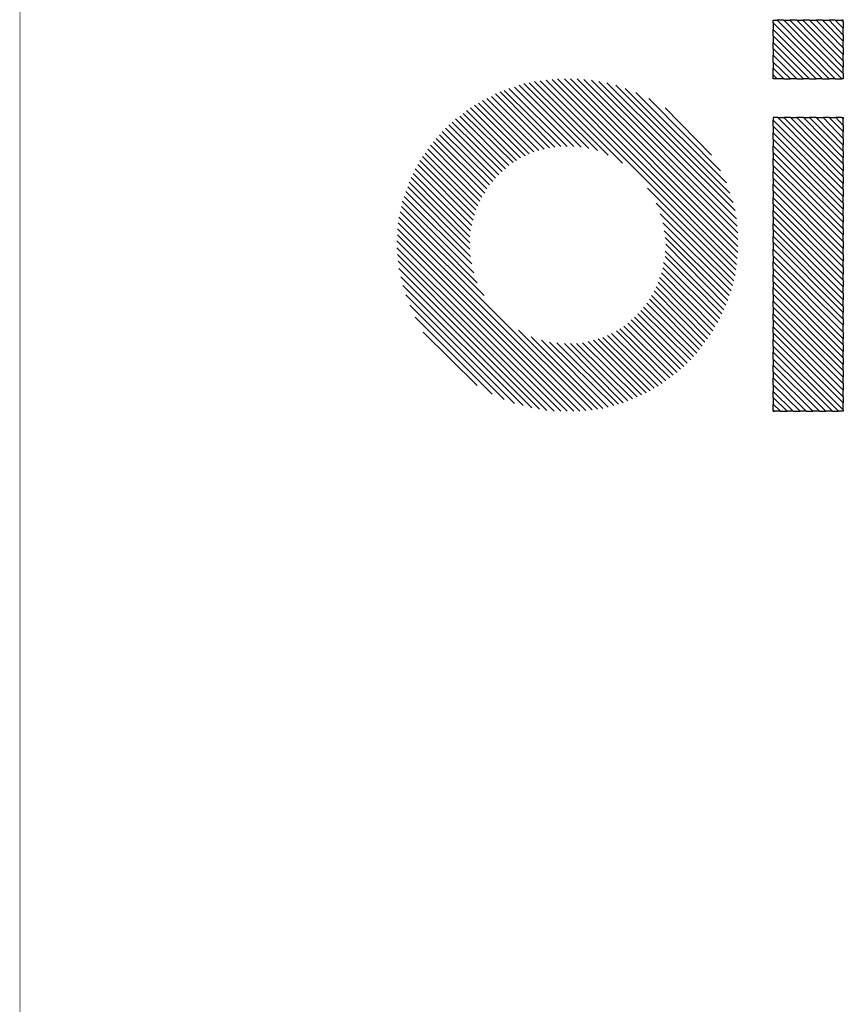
# Model space of a CAD drawing. Extents: x 0 to 26.8, y 0 to 19.7.
# Tile 3 of 12: x 5.8 to 8.9, y 8.5 to 12.2. Entities that reach past the tile are written whole.
import ezdxf

# ---------------------------------------------------------------- set-up
doc = ezdxf.new("R2010")
doc.units = 0
doc.layers.get('0').update_dxf_attribs({"linetype": 'CONTINUOUS'})
doc.layers.add('SEEEDSTUDIOXIAONRF52840V1_1_GBO', color=7, linetype='CONTINUOUS')
doc.layers.add('SEEEDSTUDIOXIAONRF52840V1_1_GBS', color=6, linetype='CONTINUOUS')

# ---------------------------------------------------------------- blocks, each defined once
blk = doc.blocks.new('ROUND_2')
blk.add_circle((0, 0), 0)

msp = doc.modelspace()

# ---------------------------------------------------------------- linework, layer by layer
at = {"layer": 'SEEEDSTUDIOXIAONRF52840V1_1_GBO', "const_width": 0.00254}
msp.add_lwpolyline([(5.842, 17.1577), (5.842, 3.1877)], dxfattribs=at)
at = {"layer": 'SEEEDSTUDIOXIAONRF52840V1_1_GBO'}
for points in [[(8.6741, 12.17168), (8.6741, 12.18184)], [(8.6741, 12.18184), (8.68934, 12.18184)], [(8.88492, 11.96086), (8.6741, 12.17168)], [(8.6741, 12.17168), (8.6741, 12.14628)], [(8.68934, 12.18184), (8.90778, 11.96086)], [(8.71474, 12.18184), (8.68934, 12.18184)], [(8.93318, 11.96086), (8.71474, 12.18184)], [(8.71474, 12.18184), (8.7376, 12.18184)], [(8.7376, 12.18184), (8.93826, 11.98118)], [(8.763, 12.18184), (8.7376, 12.18184)], [(8.93826, 12.00404), (8.763, 12.18184)], [(8.763, 12.18184), (8.78586, 12.18184)], [(8.78586, 12.18184), (8.93826, 12.02944)], [(8.81126, 12.18184), (8.78586, 12.18184)], [(8.93826, 12.0523), (8.81126, 12.18184)], [(8.81126, 12.18184), (8.83666, 12.18184)], [(8.83666, 12.18184), (8.93826, 12.0777)], [(8.85952, 12.18184), (8.83666, 12.18184)], [(8.93826, 12.1031), (8.85952, 12.18184)], [(8.85952, 12.18184), (8.88492, 12.18184)], [(8.88492, 12.18184), (8.93826, 12.12596)], [(8.90778, 12.18184), (8.88492, 12.18184)], [(8.93826, 12.15136), (8.90778, 12.18184)], [(8.90778, 12.18184), (8.93318, 12.18184)], [(8.93318, 12.18184), (8.93826, 12.17422)], [(8.93826, 12.18184), (8.93318, 12.18184)], [(8.93826, 12.17422), (8.93826, 12.18184)], [(8.93826, 12.17422), (8.93826, 12.15136)], [(8.6741, 12.12342), (8.6741, 12.14628)], [(8.6741, 12.14628), (8.85952, 11.96086)], [(8.83666, 11.96086), (8.6741, 12.12342)], [(8.6741, 12.12342), (8.6741, 12.09802)], [(8.93826, 12.12596), (8.93826, 12.15136)], [(8.93826, 12.12596), (8.93826, 12.1031)], [(8.6741, 12.07516), (8.6741, 12.09802)], [(8.6741, 12.09802), (8.81126, 11.96086)], [(8.93826, 12.0777), (8.93826, 12.1031)], [(8.93826, 12.0777), (8.93826, 12.0523)], [(8.7884, 11.96086), (8.6741, 12.07516)], [(8.6741, 12.07516), (8.6741, 12.04976)], [(8.6741, 12.02436), (8.6741, 12.04976)], [(8.6741, 12.04976), (8.763, 11.96086)], [(8.93826, 12.02944), (8.93826, 12.0523)], [(8.74014, 11.96086), (8.6741, 12.02436)], [(8.6741, 12.02436), (8.6741, 12.0015)], [(8.93826, 12.02944), (8.93826, 12.00404)], [(8.93826, 11.98118), (8.93826, 12.00404)], [(8.6741, 11.9761), (8.6741, 12.0015)], [(8.6741, 12.0015), (8.71474, 11.96086)], [(8.6741, 11.96086), (8.6741, 11.9761)], [(8.6741, 11.9761), (8.68934, 11.96086)], [(8.93826, 11.98118), (8.93826, 11.96086)], [(7.70128, 11.93038), (7.9248, 11.70686)], [(7.95274, 11.70432), (7.71906, 11.938)], [(7.73684, 11.94308), (7.98068, 11.69924)], [(8.0137, 11.69162), (7.75716, 11.94562)], [(7.77748, 11.9507), (8.05434, 11.67384)], [(8.10768, 11.64336), (7.7978, 11.95324)], [(8.5344, 11.24204), (7.82066, 11.95578)], [(7.84352, 11.95832), (8.53694, 11.26236)], [(8.53948, 11.28522), (7.86384, 11.96086)], [(7.88924, 11.96086), (8.54202, 11.30808)], [(8.54202, 11.33094), (7.9121, 11.96086)], [(7.9375, 11.96086), (8.54202, 11.35634)], [(8.54202, 11.38174), (7.9629, 11.95832)], [(7.99084, 11.95578), (8.53948, 11.40714)], [(8.53694, 11.43508), (8.01878, 11.9507)], [(8.04926, 11.94562), (8.53186, 11.46556)], [(8.52424, 11.49604), (8.08228, 11.938)], [(8.68934, 11.96086), (8.6741, 11.96086)], [(8.71474, 11.96086), (8.68934, 11.96086)], [(8.71474, 11.96086), (8.74014, 11.96086)], [(8.763, 11.96086), (8.74014, 11.96086)], [(8.763, 11.96086), (8.7884, 11.96086)], [(8.81126, 11.96086), (8.7884, 11.96086)], [(8.81126, 11.96086), (8.83666, 11.96086)], [(8.85952, 11.96086), (8.83666, 11.96086)], [(8.85952, 11.96086), (8.88492, 11.96086)], [(8.90778, 11.96086), (8.88492, 11.96086)], [(8.90778, 11.96086), (8.93318, 11.96086)], [(8.93826, 11.96086), (8.93318, 11.96086)], [(7.81304, 11.6967), (7.61492, 11.89482)], [(7.63016, 11.90498), (7.83336, 11.70178)], [(7.85368, 11.70432), (7.64794, 11.9126)], [(7.66318, 11.91768), (7.87654, 11.70686)], [(7.8994, 11.70686), (7.68096, 11.9253)], [(8.11784, 11.9253), (8.51154, 11.5316)], [(8.49884, 11.5697), (8.15848, 11.91006)], [(7.74192, 11.6713), (7.55142, 11.8618)], [(7.56666, 11.86942), (7.75716, 11.67892)], [(7.77494, 11.68654), (7.5819, 11.87958)], [(7.59714, 11.8872), (7.79272, 11.69162)], [(8.20674, 11.8872), (8.47598, 11.61542)], [(7.68096, 11.63574), (7.49554, 11.82116)], [(7.50824, 11.83132), (7.6962, 11.6459)], [(7.7089, 11.65352), (7.52094, 11.84148)], [(7.53618, 11.85164), (7.72414, 11.66368)], [(8.44296, 11.67384), (8.2677, 11.85164)], [(7.4549, 11.78814), (7.64286, 11.60018)], [(7.65556, 11.61288), (7.4676, 11.7983)], [(7.4803, 11.811), (7.66826, 11.62304)], [(8.69188, 11.81608), (8.6741, 11.81608)], [(8.6741, 11.81608), (8.6741, 11.80592)], [(8.6741, 11.78306), (8.6741, 11.80592)], [(8.6741, 11.80592), (8.93826, 11.5443)], [(8.93826, 11.5189), (8.6741, 11.78306)], [(8.6741, 11.78306), (8.6741, 11.75766)], [(8.93826, 11.56716), (8.69188, 11.81608)], [(8.69188, 11.81608), (8.71474, 11.81608)], [(8.71474, 11.81608), (8.93826, 11.59256)], [(8.74014, 11.81608), (8.71474, 11.81608)], [(8.93826, 11.61542), (8.74014, 11.81608)], [(8.74014, 11.81608), (8.763, 11.81608)], [(8.763, 11.81608), (8.93826, 11.64082)], [(8.7884, 11.81608), (8.763, 11.81608)], [(8.93826, 11.66368), (8.7884, 11.81608)], [(8.7884, 11.81608), (8.81126, 11.81608)], [(8.81126, 11.81608), (8.93826, 11.68908)], [(8.83666, 11.81608), (8.81126, 11.81608)], [(8.93826, 11.71194), (8.83666, 11.81608)], [(8.83666, 11.81608), (8.86206, 11.81608)], [(8.86206, 11.81608), (8.93826, 11.73734)], [(8.88492, 11.81608), (8.86206, 11.81608)], [(8.93826, 11.76274), (8.88492, 11.81608)], [(8.88492, 11.81608), (8.91032, 11.81608)], [(8.91032, 11.81608), (8.93826, 11.7856)], [(8.93318, 11.81608), (8.91032, 11.81608)], [(8.93826, 11.811), (8.93318, 11.81608)], [(8.93318, 11.81608), (8.93826, 11.81608)], [(8.93826, 11.81608), (8.93826, 11.811)], [(8.93826, 11.7856), (8.93826, 11.811)], [(8.93826, 11.7856), (8.93826, 11.76274)], [(7.6073, 11.56208), (7.41934, 11.75004)], [(7.4295, 11.76274), (7.62, 11.57478)], [(7.63016, 11.58748), (7.4422, 11.77544)], [(8.6741, 11.7348), (8.6741, 11.75766)], [(8.6741, 11.75766), (8.93826, 11.4935)], [(8.93826, 11.73734), (8.93826, 11.76274)], [(7.38632, 11.71194), (7.57936, 11.51636)], [(7.58952, 11.5316), (7.39648, 11.72464)], [(7.40664, 11.73734), (7.59714, 11.54684)], [(8.93826, 11.47064), (8.6741, 11.7348)], [(8.6741, 11.7348), (8.6741, 11.7094)], [(8.6741, 11.684), (8.6741, 11.7094)], [(8.6741, 11.7094), (8.93826, 11.44524)], [(8.93826, 11.73734), (8.93826, 11.71194)], [(8.93826, 11.68908), (8.93826, 11.71194)], [(7.366, 11.68146), (7.56412, 11.48334)], [(7.57174, 11.50112), (7.37616, 11.6967)], [(8.93826, 11.42238), (8.6741, 11.684)], [(8.6741, 11.684), (8.6741, 11.66114)], [(8.93826, 11.68908), (8.93826, 11.66368)], [(7.54634, 11.43), (7.33806, 11.63828)], [(7.34568, 11.65352), (7.55142, 11.44778)], [(7.5565, 11.4681), (7.35584, 11.66876)], [(8.6741, 11.63574), (8.6741, 11.66114)], [(8.6741, 11.66114), (8.93826, 11.39698)], [(8.93826, 11.37412), (8.6741, 11.63574)], [(8.6741, 11.63574), (8.6741, 11.61288)], [(8.93826, 11.64082), (8.93826, 11.66368)], [(8.93826, 11.64082), (8.93826, 11.61542)], [(7.53618, 11.38936), (7.32028, 11.60526)], [(7.3279, 11.62304), (7.54126, 11.40968)], [(8.6741, 11.58748), (8.6741, 11.61288)], [(8.6741, 11.61288), (8.93826, 11.34872)], [(8.93826, 11.59256), (8.93826, 11.61542)], [(7.53364, 11.34364), (7.30504, 11.57224)], [(7.31266, 11.59002), (7.53364, 11.3665)], [(8.93826, 11.32332), (8.6741, 11.58748)], [(8.6741, 11.58748), (8.6741, 11.56462)], [(8.6741, 11.53922), (8.6741, 11.56462)], [(8.6741, 11.56462), (8.93826, 11.30046)], [(8.93826, 11.59256), (8.93826, 11.56716)], [(8.93826, 11.5443), (8.93826, 11.56716)], [(7.53618, 11.29284), (7.29234, 11.53668)], [(7.29996, 11.55446), (7.53364, 11.32078)], [(8.53186, 11.22172), (8.20166, 11.54938)], [(8.93826, 11.27506), (8.6741, 11.53922)], [(8.6741, 11.53922), (8.6741, 11.51382)], [(8.93826, 11.5443), (8.93826, 11.5189)], [(7.54888, 11.23188), (7.27964, 11.50112)], [(7.28726, 11.5189), (7.54126, 11.2649)], [(8.23468, 11.4935), (8.52678, 11.2014)], [(8.6741, 11.49096), (8.6741, 11.51382)], [(8.6741, 11.51382), (8.93826, 11.2522)], [(8.93826, 11.2268), (8.6741, 11.49096)], [(8.6741, 11.49096), (8.6741, 11.46556)], [(8.93826, 11.4935), (8.93826, 11.5189)], [(8.93826, 11.4935), (8.93826, 11.47064)], [(7.58698, 11.14552), (7.27202, 11.46048)], [(7.2771, 11.4808), (7.56158, 11.19378)], [(8.5217, 11.18362), (8.24992, 11.45286)], [(8.6741, 11.4427), (8.6741, 11.46556)], [(8.6741, 11.46556), (8.93826, 11.20394)], [(8.93826, 11.44524), (8.93826, 11.47064)], [(7.97052, 10.71372), (7.2644, 11.41984)], [(7.26694, 11.44016), (7.99338, 10.71626)], [(8.26008, 11.41984), (8.51662, 11.1633)], [(8.93826, 11.17854), (8.6741, 11.4427)], [(8.6741, 11.4427), (8.6741, 11.4173)], [(8.6741, 11.39444), (8.6741, 11.4173)], [(8.6741, 11.4173), (8.93826, 11.15314)], [(8.93826, 11.44524), (8.93826, 11.42238)], [(8.93826, 11.39698), (8.93826, 11.42238)], [(7.26186, 11.39698), (7.94766, 10.71118)], [(7.9248, 10.71118), (7.26186, 11.37412)], [(8.509, 11.14552), (8.26516, 11.38936)], [(8.93826, 11.13028), (8.6741, 11.39444)], [(8.6741, 11.39444), (8.6741, 11.36904)], [(8.93826, 11.39698), (8.93826, 11.37412)], [(8.93826, 11.34872), (8.93826, 11.37412)], [(7.25932, 11.35126), (7.8994, 10.71118)], [(8.2677, 11.36396), (8.50392, 11.12774)], [(8.4963, 11.10996), (8.27024, 11.33856)], [(8.6741, 11.34618), (8.6741, 11.36904)], [(8.6741, 11.36904), (8.93826, 11.10488)], [(8.93826, 11.08202), (8.6741, 11.34618)], [(8.6741, 11.34618), (8.6741, 11.32078)], [(8.93826, 11.34872), (8.93826, 11.32332)], [(7.87654, 10.71118), (7.25932, 11.32586)], [(7.26186, 11.30046), (7.85114, 10.71118)], [(8.2677, 11.31316), (8.48868, 11.09218)], [(8.6741, 11.29538), (8.6741, 11.32078)], [(8.6741, 11.32078), (8.93826, 11.05662)], [(8.93826, 11.30046), (8.93826, 11.32332)], [(8.93826, 11.30046), (8.93826, 11.27506)], [(7.8232, 10.71372), (7.2644, 11.27506)], [(8.26262, 11.26998), (8.47344, 11.05916)], [(8.48106, 11.07694), (8.2677, 11.29284)], [(8.93826, 11.03376), (8.6741, 11.29538)], [(8.6741, 11.29538), (8.6741, 11.27252)], [(8.6741, 11.24712), (8.6741, 11.27252)], [(8.6741, 11.27252), (8.93826, 11.00836)], [(8.93826, 11.2522), (8.93826, 11.27506)], [(7.26694, 11.24712), (7.79526, 10.7188)], [(8.255, 11.23188), (8.45566, 11.02868)], [(8.46582, 11.04392), (8.26008, 11.24966)], [(8.93826, 10.98296), (8.6741, 11.24712)], [(8.6741, 11.24712), (8.6741, 11.22426)], [(8.93826, 11.2522), (8.93826, 11.2268)], [(8.93826, 11.20394), (8.93826, 11.2268)], [(7.76732, 10.72388), (7.27456, 11.21664)], [(8.2423, 11.19632), (8.43788, 10.9982)], [(8.44804, 11.01344), (8.24738, 11.2141)], [(8.6741, 11.19886), (8.6741, 11.22426)], [(8.6741, 11.22426), (8.93826, 10.9601)], [(8.93826, 10.9347), (8.6741, 11.19886)], [(8.6741, 11.19886), (8.6741, 11.176)], [(8.93826, 11.20394), (8.93826, 11.17854)], [(7.28218, 11.18362), (7.7343, 10.7315)], [(8.22706, 11.1633), (8.41756, 10.97026)], [(8.42772, 10.98296), (8.23468, 11.17854)], [(8.6741, 11.1506), (8.6741, 11.176)], [(8.6741, 11.176), (8.93826, 10.91184)], [(8.93826, 11.15314), (8.93826, 11.17854)], [(8.93826, 11.15314), (8.93826, 11.13028)], [(7.70128, 10.73912), (7.29234, 11.14806)], [(8.38708, 10.92962), (8.19912, 11.11758)], [(8.20928, 11.13282), (8.39724, 10.94232)], [(8.4074, 10.95502), (8.2169, 11.14552)], [(8.93826, 10.88644), (8.6741, 11.1506)], [(8.6741, 11.1506), (8.6741, 11.1252)], [(8.6741, 11.10234), (8.6741, 11.1252)], [(8.6741, 11.1252), (8.93826, 10.86358)], [(8.93826, 11.10488), (8.93826, 11.13028)], [(7.30758, 11.10996), (7.66318, 10.75436)], [(8.36422, 10.90422), (8.17626, 11.08964)], [(8.18642, 11.10234), (8.37438, 10.91692)], [(8.93826, 10.83818), (8.6741, 11.10234)], [(8.6741, 11.10234), (8.6741, 11.07694)], [(8.93826, 11.10488), (8.93826, 11.08202)], [(8.93826, 11.05662), (8.93826, 11.08202)], [(7.61746, 10.77468), (7.3279, 11.06424)], [(8.31342, 10.85596), (8.128, 11.04138)], [(8.1407, 11.05408), (8.32612, 10.86866)], [(8.33882, 10.87882), (8.1534, 11.06424)], [(8.1661, 11.07694), (8.35152, 10.89152)], [(8.6741, 11.05408), (8.6741, 11.07694)], [(8.6741, 11.07694), (8.93826, 10.81532)], [(8.93826, 10.78992), (8.6741, 11.05408)], [(8.6741, 11.05408), (8.6741, 11.02868)], [(8.93826, 11.05662), (8.93826, 11.03376)], [(7.35838, 11.00836), (7.56158, 10.8077)], [(8.0137, 10.7188), (7.71652, 11.01598)], [(8.25754, 10.81532), (8.06704, 11.00328)], [(8.08482, 11.01344), (8.27024, 10.82548)], [(8.28548, 10.83564), (8.09752, 11.02106)], [(8.11276, 11.03122), (8.29818, 10.8458)], [(8.6741, 11.00582), (8.6741, 11.02868)], [(8.6741, 11.02868), (8.93826, 10.76452)], [(8.93826, 10.74166), (8.6741, 11.00582)], [(8.6741, 11.00582), (8.6741, 10.98042)], [(8.93826, 11.00836), (8.93826, 11.03376)], [(8.93826, 11.00836), (8.93826, 10.98296)], [(7.76478, 10.99058), (8.03402, 10.72134)], [(8.05434, 10.72642), (7.80288, 10.97788)], [(7.83336, 10.97026), (8.07466, 10.7315)], [(8.09244, 10.73658), (7.8613, 10.96772)], [(8.16356, 10.76452), (7.95782, 10.96772)], [(7.97814, 10.9728), (8.1788, 10.77214)], [(8.19658, 10.77976), (7.99846, 10.97788)], [(8.01624, 10.98296), (8.21182, 10.78738)], [(8.22706, 10.79754), (8.03402, 10.98804)], [(8.0518, 10.99566), (8.2423, 10.80516)], [(8.6741, 10.95502), (8.6741, 10.98042)], [(8.6741, 10.98042), (8.93826, 10.71626)], [(8.93826, 10.9601), (8.93826, 10.98296)], [(7.88924, 10.96518), (8.11022, 10.74166)], [(8.128, 10.74928), (7.9121, 10.96518)], [(7.93496, 10.96518), (8.14578, 10.7569)], [(8.92048, 10.71118), (8.6741, 10.95502)], [(8.6741, 10.95502), (8.6741, 10.93216)], [(8.6741, 10.93216), (8.89762, 10.71118)], [(8.6741, 10.90676), (8.6741, 10.93216)], [(8.93826, 10.9601), (8.93826, 10.9347)], [(8.93826, 10.91184), (8.93826, 10.9347)], [(8.87222, 10.71118), (8.6741, 10.90676)], [(8.6741, 10.90676), (8.6741, 10.8839)], [(8.93826, 10.91184), (8.93826, 10.88644)], [(8.6741, 10.8839), (8.84936, 10.71118)], [(8.6741, 10.8585), (8.6741, 10.8839)], [(8.82396, 10.71118), (8.6741, 10.8585)], [(8.6741, 10.8585), (8.6741, 10.83564)], [(8.93826, 10.86358), (8.93826, 10.88644)], [(8.93826, 10.86358), (8.93826, 10.83818)], [(8.6741, 10.83564), (8.79856, 10.71118)], [(8.6741, 10.81024), (8.6741, 10.83564)], [(8.93826, 10.81532), (8.93826, 10.83818)], [(8.7757, 10.71118), (8.6741, 10.81024)], [(8.6741, 10.81024), (8.6741, 10.78484)], [(8.6741, 10.78484), (8.7503, 10.71118)], [(8.6741, 10.76198), (8.6741, 10.78484)], [(8.93826, 10.81532), (8.93826, 10.78992)], [(8.93826, 10.76452), (8.93826, 10.78992)], [(8.72744, 10.71118), (8.6741, 10.76198)], [(8.6741, 10.76198), (8.6741, 10.73658)], [(8.93826, 10.76452), (8.93826, 10.74166)], [(8.6741, 10.73658), (8.70204, 10.71118)], [(8.6741, 10.71372), (8.6741, 10.73658)], [(8.67918, 10.71118), (8.6741, 10.71372)], [(8.6741, 10.71372), (8.6741, 10.71118)], [(8.6741, 10.71118), (8.67918, 10.71118)], [(8.70204, 10.71118), (8.67918, 10.71118)], [(8.70204, 10.71118), (8.72744, 10.71118)], [(8.7503, 10.71118), (8.72744, 10.71118)], [(8.7503, 10.71118), (8.7757, 10.71118)], [(8.79856, 10.71118), (8.7757, 10.71118)], [(8.79856, 10.71118), (8.82396, 10.71118)], [(8.84936, 10.71118), (8.82396, 10.71118)], [(8.84936, 10.71118), (8.87222, 10.71118)], [(8.89762, 10.71118), (8.87222, 10.71118)], [(8.89762, 10.71118), (8.92048, 10.71118)], [(8.93826, 10.71118), (8.92048, 10.71118)], [(8.93826, 10.71626), (8.93826, 10.74166)], [(8.93826, 10.71626), (8.93826, 10.71118)]]:
    msp.add_lwpolyline(points, dxfattribs=at)
at = {"layer": 'SEEEDSTUDIOXIAONRF52840V1_1_GBS', "const_width": 0.00254}
msp.add_lwpolyline([(5.842, 17.1577), (5.842, 3.1877)], dxfattribs=at)

# ---------------------------------------------------------------- block references
at = {"layer": 'SEEEDSTUDIOXIAONRF52840V1_1_GBO'}
for p in [(8.6741, 12.18184), (8.68934, 12.18184), (8.71474, 12.18184), (8.7376, 12.18184), (8.763, 12.18184), (8.78586, 12.18184), (8.81126, 12.18184), (8.83666, 12.18184), (8.85952, 12.18184), (8.88492, 12.18184), (8.90778, 12.18184), (8.93318, 12.18184), (8.93826, 12.18184), (8.93318, 12.18184), (8.90778, 12.18184), (8.88492, 12.18184), (8.85952, 12.18184), (8.83666, 12.18184), (8.81126, 12.18184), (8.78586, 12.18184), (8.763, 12.18184), (8.7376, 12.18184), (8.71474, 12.18184), (8.68934, 12.18184), (8.93826, 12.17422), (8.93826, 12.17422), (8.6741, 12.17168), (8.6741, 12.17168), (8.93826, 12.15136), (8.93826, 12.15136), (8.6741, 12.14628), (8.6741, 12.14628), (8.93826, 12.12596), (8.93826, 12.12596), (8.6741, 12.12342), (8.6741, 12.12342), (8.93826, 12.1031), (8.93826, 12.1031), (8.6741, 12.09802), (8.6741, 12.09802), (8.93826, 12.0777), (8.93826, 12.0777), (8.6741, 12.07516), (8.6741, 12.07516), (8.93826, 12.0523), (8.93826, 12.0523), (8.6741, 12.04976), (8.6741, 12.04976), (8.93826, 12.02944), (8.93826, 12.02944), (8.6741, 12.02436), (8.6741, 12.02436), (8.93826, 12.00404), (8.93826, 12.00404), (8.6741, 12.0015), (8.6741, 12.0015), (8.93826, 11.98118), (8.93826, 11.98118), (8.6741, 11.9761), (8.6741, 11.9761), (7.86384, 11.96086), (7.88924, 11.96086), (7.9121, 11.96086), (7.9375, 11.96086), (8.6741, 11.96086), (8.68934, 11.96086), (8.6741, 11.96086), (8.71474, 11.96086), (8.68934, 11.96086), (8.71474, 11.96086), (8.74014, 11.96086), (8.763, 11.96086), (8.74014, 11.96086), (8.763, 11.96086), (8.7884, 11.96086), (8.81126, 11.96086), (8.7884, 11.96086), (8.81126, 11.96086), (8.83666, 11.96086), (8.85952, 11.96086), (8.83666, 11.96086), (8.85952, 11.96086), (8.88492, 11.96086), (8.90778, 11.96086), (8.88492, 11.96086), (8.90778, 11.96086), (8.93318, 11.96086), (8.93826, 11.96086), (8.93318, 11.96086), (7.84352, 11.95832), (7.9629, 11.95832), (7.82066, 11.95578), (7.99084, 11.95578), (7.7978, 11.95324), (7.77748, 11.9507), (8.01878, 11.9507), (7.75716, 11.94562), (8.04926, 11.94562), (7.73684, 11.94308), (7.71906, 11.938), (8.08228, 11.938), (7.70128, 11.93038), (7.68096, 11.9253), (8.11784, 11.9253), (7.66318, 11.91768), (7.64794, 11.9126), (8.15848, 11.91006), (7.63016, 11.90498), (7.61492, 11.89482), (7.59714, 11.8872), (8.20674, 11.8872), (7.5819, 11.87958), (7.56666, 11.86942), (7.55142, 11.8618), (7.53618, 11.85164), (8.2677, 11.85164), (7.52094, 11.84148), (7.50824, 11.83132), (7.49554, 11.82116), (8.69188, 11.81608), (8.71474, 11.81608), (8.74014, 11.81608), (8.763, 11.81608), (8.7884, 11.81608), (8.81126, 11.81608), (8.83666, 11.81608), (8.86206, 11.81608), (8.88492, 11.81608), (8.91032, 11.81608), (8.93318, 11.81608), (8.93826, 11.81608), (8.93318, 11.81608), (8.91032, 11.81608), (8.88492, 11.81608), (8.86206, 11.81608), (8.83666, 11.81608), (8.81126, 11.81608), (8.7884, 11.81608), (8.763, 11.81608), (8.74014, 11.81608), (8.71474, 11.81608), (8.69188, 11.81608), (8.6741, 11.81608), (8.93826, 11.811), (8.93826, 11.811), (7.4803, 11.811), (8.6741, 11.80592), (8.6741, 11.80592), (7.4676, 11.7983), (7.4549, 11.78814), (8.93826, 11.7856), (8.93826, 11.7856), (8.6741, 11.78306), (8.6741, 11.78306), (7.4422, 11.77544), (8.93826, 11.76274), (8.93826, 11.76274), (7.4295, 11.76274), (8.6741, 11.75766), (8.6741, 11.75766), (7.41934, 11.75004), (8.93826, 11.73734), (8.93826, 11.73734), (7.40664, 11.73734), (8.6741, 11.7348), (8.6741, 11.7348), (7.39648, 11.72464), (8.93826, 11.71194), (8.93826, 11.71194), (7.38632, 11.71194), (8.6741, 11.7094), (8.6741, 11.7094), (7.9248, 11.70686), (7.8994, 11.70686), (7.87654, 11.70686), (7.95274, 11.70432), (7.85368, 11.70432), (7.83336, 11.70178), (7.98068, 11.69924), (7.81304, 11.6967), (7.37616, 11.6967), (8.0137, 11.69162), (7.79272, 11.69162), (8.93826, 11.68908), (8.93826, 11.68908), (7.77494, 11.68654), (8.6741, 11.684), (8.6741, 11.684), (7.366, 11.68146), (7.75716, 11.67892), (8.05434, 11.67384), (8.44296, 11.67384), (7.74192, 11.6713), (7.35584, 11.66876), (8.93826, 11.66368), (8.93826, 11.66368), (7.72414, 11.66368), (8.6741, 11.66114), (8.6741, 11.66114), (7.7089, 11.65352), (7.34568, 11.65352), (7.6962, 11.6459), (8.10768, 11.64336), (8.93826, 11.64082), (8.93826, 11.64082), (7.33806, 11.63828), (8.6741, 11.63574), (8.6741, 11.63574), (7.68096, 11.63574), (7.66826, 11.62304), (7.3279, 11.62304), (8.93826, 11.61542), (8.93826, 11.61542), (8.47598, 11.61542), (8.6741, 11.61288), (8.6741, 11.61288), (7.65556, 11.61288), (7.32028, 11.60526), (7.64286, 11.60018), (8.93826, 11.59256), (8.93826, 11.59256), (7.31266, 11.59002), (8.6741, 11.58748), (8.6741, 11.58748), (7.63016, 11.58748), (7.62, 11.57478), (7.30504, 11.57224), (8.49884, 11.5697), (8.93826, 11.56716), (8.93826, 11.56716), (8.6741, 11.56462), (8.6741, 11.56462), (7.6073, 11.56208), (7.29996, 11.55446), (8.20166, 11.54938), (7.59714, 11.54684), (8.93826, 11.5443), (8.93826, 11.5443), (8.6741, 11.53922), (8.6741, 11.53922), (7.29234, 11.53668), (7.58952, 11.5316), (8.51154, 11.5316), (8.93826, 11.5189), (8.93826, 11.5189), (7.28726, 11.5189), (7.57936, 11.51636), (8.6741, 11.51382), (8.6741, 11.51382), (7.57174, 11.50112), (7.27964, 11.50112), (8.52424, 11.49604), (8.93826, 11.4935), (8.93826, 11.4935), (8.23468, 11.4935), (8.6741, 11.49096), (8.6741, 11.49096), (7.56412, 11.48334), (7.2771, 11.4808), (8.93826, 11.47064), (8.93826, 11.47064), (7.5565, 11.4681), (8.6741, 11.46556), (8.6741, 11.46556), (8.53186, 11.46556), (7.27202, 11.46048), (8.24992, 11.45286), (7.55142, 11.44778), (8.93826, 11.44524), (8.93826, 11.44524), (8.6741, 11.4427), (8.6741, 11.4427), (7.26694, 11.44016), (8.53694, 11.43508), (7.54634, 11.43), (8.93826, 11.42238), (8.93826, 11.42238), (8.26008, 11.41984), (7.2644, 11.41984), (8.6741, 11.4173), (8.6741, 11.4173), (7.54126, 11.40968), (8.53948, 11.40714), (8.93826, 11.39698), (8.93826, 11.39698), (7.26186, 11.39698), (8.6741, 11.39444), (8.6741, 11.39444), (8.26516, 11.38936), (7.53618, 11.38936), (8.54202, 11.38174), (8.93826, 11.37412), (8.93826, 11.37412), (7.26186, 11.37412), (8.6741, 11.36904), (8.6741, 11.36904), (7.53364, 11.3665), (8.2677, 11.36396), (8.54202, 11.35634), (7.25932, 11.35126), (8.93826, 11.34872), (8.93826, 11.34872), (8.6741, 11.34618), (8.6741, 11.34618), (7.53364, 11.34364), (8.27024, 11.33856), (8.54202, 11.33094), (7.25932, 11.32586), (8.93826, 11.32332), (8.93826, 11.32332), (8.6741, 11.32078), (8.6741, 11.32078), (7.53364, 11.32078), (8.2677, 11.31316), (8.54202, 11.30808), (8.93826, 11.30046), (8.93826, 11.30046), (7.26186, 11.30046), (8.6741, 11.29538), (8.6741, 11.29538), (8.2677, 11.29284), (7.53618, 11.29284), (8.53948, 11.28522), (8.93826, 11.27506), (8.93826, 11.27506), (7.2644, 11.27506), (8.6741, 11.27252), (8.6741, 11.27252), (8.26262, 11.26998), (7.54126, 11.2649), (8.53694, 11.26236), (8.93826, 11.2522), (8.93826, 11.2522), (8.26008, 11.24966), (8.6741, 11.24712), (8.6741, 11.24712), (7.26694, 11.24712), (8.5344, 11.24204), (8.255, 11.23188), (7.54888, 11.23188), (8.93826, 11.2268), (8.93826, 11.2268), (8.6741, 11.22426), (8.6741, 11.22426), (8.53186, 11.22172), (7.27456, 11.21664), (8.24738, 11.2141), (8.93826, 11.20394), (8.93826, 11.20394), (8.52678, 11.2014), (8.6741, 11.19886), (8.6741, 11.19886), (8.2423, 11.19632), (7.56158, 11.19378), (8.5217, 11.18362), (7.28218, 11.18362), (8.93826, 11.17854), (8.93826, 11.17854), (8.23468, 11.17854), (8.6741, 11.176), (8.6741, 11.176), (8.51662, 11.1633), (8.22706, 11.1633), (8.93826, 11.15314), (8.93826, 11.15314), (8.6741, 11.1506), (8.6741, 11.1506), (7.29234, 11.14806), (8.509, 11.14552), (7.58698, 11.14552), (8.2169, 11.14552), (8.20928, 11.13282), (8.93826, 11.13028), (8.93826, 11.13028), (8.50392, 11.12774), (8.6741, 11.1252), (8.6741, 11.1252), (8.19912, 11.11758), (8.4963, 11.10996), (7.30758, 11.10996), (8.93826, 11.10488), (8.93826, 11.10488), (8.6741, 11.10234), (8.6741, 11.10234), (8.18642, 11.10234), (8.48868, 11.09218), (8.17626, 11.08964), (8.93826, 11.08202), (8.93826, 11.08202), (8.6741, 11.07694), (8.6741, 11.07694), (8.48106, 11.07694), (8.1661, 11.07694), (8.1534, 11.06424), (7.3279, 11.06424), (8.47344, 11.05916), (8.93826, 11.05662), (8.93826, 11.05662), (8.6741, 11.05408), (8.6741, 11.05408), (8.1407, 11.05408), (8.46582, 11.04392), (8.128, 11.04138), (8.93826, 11.03376), (8.93826, 11.03376), (8.11276, 11.03122), (8.6741, 11.02868), (8.6741, 11.02868), (8.45566, 11.02868), (8.09752, 11.02106), (7.71652, 11.01598), (8.44804, 11.01344), (8.08482, 11.01344), (8.93826, 11.00836), (8.93826, 11.00836), (7.35838, 11.00836), (8.6741, 11.00582), (8.6741, 11.00582), (8.06704, 11.00328), (8.43788, 10.9982), (8.0518, 10.99566), (7.76478, 10.99058), (8.03402, 10.98804), (8.93826, 10.98296), (8.93826, 10.98296), (8.01624, 10.98296), (8.42772, 10.98296), (8.6741, 10.98042), (8.6741, 10.98042), (7.80288, 10.97788), (7.99846, 10.97788), (7.97814, 10.9728), (7.83336, 10.97026), (8.41756, 10.97026), (7.8613, 10.96772), (7.95782, 10.96772), (7.88924, 10.96518), (7.9121, 10.96518), (7.93496, 10.96518), (8.93826, 10.9601), (8.93826, 10.9601), (8.6741, 10.95502), (8.6741, 10.95502), (8.4074, 10.95502), (8.39724, 10.94232), (8.93826, 10.9347), (8.93826, 10.9347), (8.6741, 10.93216), (8.6741, 10.93216), (8.38708, 10.92962), (8.37438, 10.91692), (8.93826, 10.91184), (8.93826, 10.91184), (8.6741, 10.90676), (8.6741, 10.90676), (8.36422, 10.90422), (8.35152, 10.89152), (8.93826, 10.88644), (8.93826, 10.88644), (8.6741, 10.8839), (8.6741, 10.8839), (8.33882, 10.87882), (8.32612, 10.86866), (8.93826, 10.86358), (8.93826, 10.86358), (8.6741, 10.8585), (8.6741, 10.8585), (8.31342, 10.85596), (8.29818, 10.8458), (8.93826, 10.83818), (8.93826, 10.83818), (8.6741, 10.83564), (8.6741, 10.83564), (8.28548, 10.83564), (8.27024, 10.82548), (8.93826, 10.81532), (8.93826, 10.81532), (8.25754, 10.81532), (8.6741, 10.81024), (8.6741, 10.81024), (7.56158, 10.8077), (8.2423, 10.80516), (8.22706, 10.79754), (8.93826, 10.78992), (8.93826, 10.78992), (8.21182, 10.78738), (8.6741, 10.78484), (8.6741, 10.78484), (8.19658, 10.77976), (7.61746, 10.77468), (8.1788, 10.77214), (8.93826, 10.76452), (8.93826, 10.76452), (8.16356, 10.76452), (8.6741, 10.76198), (8.6741, 10.76198), (8.14578, 10.7569), (7.66318, 10.75436), (8.128, 10.74928), (8.93826, 10.74166), (8.93826, 10.74166), (8.11022, 10.74166), (7.70128, 10.73912), (8.6741, 10.73658), (8.6741, 10.73658), (8.09244, 10.73658), (8.07466, 10.7315), (7.7343, 10.7315), (8.05434, 10.72642), (7.76732, 10.72388), (8.03402, 10.72134), (8.0137, 10.7188), (7.79526, 10.7188), (8.93826, 10.71626), (8.93826, 10.71626), (7.99338, 10.71626), (8.6741, 10.71372), (8.6741, 10.71372), (7.97052, 10.71372), (7.8232, 10.71372), (8.93826, 10.71118), (8.92048, 10.71118), (8.89762, 10.71118), (8.87222, 10.71118), (8.84936, 10.71118), (8.82396, 10.71118), (8.79856, 10.71118), (8.7757, 10.71118), (8.7503, 10.71118), (8.72744, 10.71118), (8.70204, 10.71118), (8.67918, 10.71118), (8.6741, 10.71118), (8.67918, 10.71118), (8.70204, 10.71118), (8.72744, 10.71118), (8.7503, 10.71118), (8.7757, 10.71118), (8.79856, 10.71118), (8.82396, 10.71118), (8.84936, 10.71118), (8.87222, 10.71118), (8.89762, 10.71118), (8.92048, 10.71118), (7.94766, 10.71118), (7.9248, 10.71118), (7.8994, 10.71118), (7.87654, 10.71118), (7.85114, 10.71118)]:
    msp.add_blockref('ROUND_2', p, dxfattribs=at)

doc.saveas('drawing.dxf')
